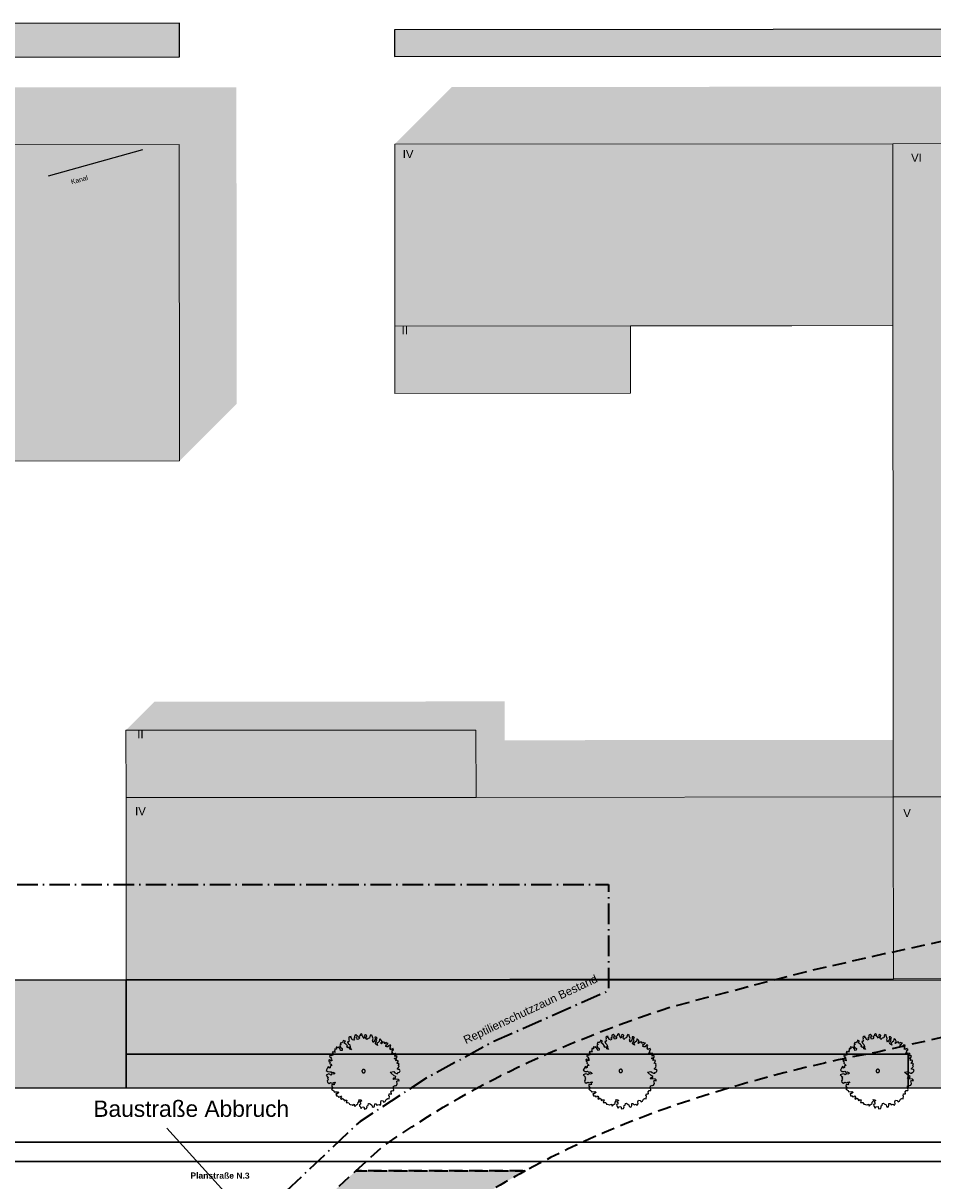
# Model space of a CAD drawing. Header units: metres. Extents: x -5569892 to 1712241, y -5568463 to 2085.
# Tile 49 of 68: x -107 to -39, y 15 to 101. Entities that reach past the tile are written whole.
import ezdxf

# ---------------------------------------------------------------- set-up
doc = ezdxf.new("R2010")
doc.units = ezdxf.units.M
doc.header["$LTSCALE"] = 0.5
doc.linetypes.add('9201', pattern=[3, 2, -1])
doc.linetypes.add('ISO-10 Strichpunktlinie', pattern=[4.699, 3.048, -0.762, 0.127, -0.762])
for name, color, linetype, lineweight in [('01.01_Text-Beschriftung Geschosse', 7, 'Continuous', 25), ('02.00_Gebäude-Dachlinien Neubau etc', 7, 'Continuous', 9), ('02.02_Nutzung. Gebäude-Gewerbe Neubau', 7, 'Continuous', 9), ('02.02_Nutzung. Gebäude-Quartiersgarage. Nahversorger im EG', 7, 'Continuous', 9), ('2D-Schatten', 7, 'Continuous', 5), ('30 -39 Baustelle- Fläche', 7, 'Continuous', 15), ('99.02_Vermesserplan-Regenwasserleitung', 7, 'Continuous', 18), ('99.04_Erschließung_VP-S-Borde-Kantenstein', 7, 'Continuous', 25), ('Keine', 7, 'Continuous', 9)]:
    doc.layers.add(name, color=color, linetype=linetype, lineweight=lineweight)
for name, color, linetype, lineweight, true_color in [('99.04_1.BA Verkehrsanlagen-L-Straßennamen', 1, 'Continuous', 25, 0xff0000), ('99.04_Erschließung_VP-S-Farben-Fahrbahn-Betonsteinpflaster', 7, 'Continuous', 25, 0xbababa), ('99.04_Erschließung_VP-S-Farben-Gehweg-Betonsteinpflaster', 7, 'Continuous', 25, 0xffd6a8), ('99.04_Erschließung_VP-S-Farben-Mulde', 7, 'Continuous', 25, 0xa8ffff), ('99.04_Gleisplanung VP 02_23-EB-1236R-A-FAHRKANTE', 150, 'Continuous', 35, 0x007fff), ('S-Baum', 7, 'Continuous', 25, 0x4c994c)]:
    doc.layers.add(name, color=color, linetype=linetype, lineweight=lineweight, true_color=true_color)
doc.styles.add('Arial', font='arial.ttf')
doc.styles.add('Arial (bold)', font='arialbd.ttf')

# ---------------------------------------------------------------- blocks, each defined once
blk = doc.blocks.new('Gruppe-33')
at = {"layer": 'S-Baum', "flags": 128}
blk.add_lwpolyline([(-60.005, 23.762), (-60.072, 23.764), (-60.151, 23.787), (-60.149, 23.835), (-60.059, 23.919), (-60.015, 24.034), (-60.062, 24.055), (-60.061, 24.103), (-60.022, 24.162), (-60.096, 24.223), (-60.176, 24.215), (-60.163, 24.254), (-60.092, 24.359), (-60.081, 24.427), (-60.168, 24.449), (-60.265, 24.424), (-60.205, 24.53), (-60.349, 24.543), (-60.357, 24.623), (-60.258, 24.639), (-60.181, 24.637), (-60.186, 24.744), (-60.166, 24.772), (-60.253, 24.795), (-60.333, 24.749), (-60.331, 24.826), (-60.249, 24.902), (-60.326, 24.964), (-60.406, 24.947), (-60.482, 24.949), (-60.582, 24.942), (-60.559, 25.012), (-60.479, 25.046), (-60.556, 25.119), (-60.485, 25.204), (-60.416, 25.23), (-60.472, 25.26), (-60.469, 25.328), (-60.559, 25.283), (-60.648, 25.238), (-60.716, 25.328), (-60.635, 25.365), (-60.702, 25.395), (-60.659, 25.482), (-60.637, 25.569), (-60.724, 25.591), (-60.805, 25.526), (-60.847, 25.448), (-60.935, 25.451), (-61.041, 25.495), (-60.961, 25.532), (-61.037, 25.613), (-60.918, 25.609), (-60.887, 25.685), (-60.827, 25.702), (-60.934, 25.737), (-61.004, 25.768), (-61.062, 25.71), (-61.122, 25.704), (-61.091, 25.779), (-61.187, 25.794), (-61.246, 25.796), (-61.288, 25.738), (-61.337, 25.691), (-61.395, 25.741), (-61.334, 25.799), (-61.292, 25.857), (-61.357, 25.955), (-61.441, 26.046), (-61.474, 26.007), (-61.499, 25.853), (-61.589, 25.776), (-61.679, 25.723), (-61.625, 25.554), (-61.777, 25.667), (-61.744, 25.813), (-61.672, 25.918), (-61.724, 26.047), (-61.646, 26.112), (-61.731, 26.183), (-61.819, 26.186), (-61.803, 26.069), (-61.827, 25.951), (-61.948, 25.78), (-62.002, 25.957), (-61.959, 26.055), (-62.031, 26.261), (-62.018, 26.309), (-62.136, 26.344), (-62.196, 26.238), (-62.22, 26.112), (-62.329, 26.076), (-62.431, 25.992), (-62.487, 26.093), (-62.43, 26.275), (-62.515, 26.357), (-62.616, 26.301), (-62.571, 26.203), (-62.623, 26.077), (-62.726, 26.225), (-62.791, 26.298), (-62.761, 26.365), (-62.827, 26.427), (-62.906, 26.35), (-62.92, 26.263), (-63.038, 26.207), (-62.953, 26.125), (-63.035, 26.032), (-63.132, 26.007), (-63.174, 26.161), (-63.178, 26.164), (-63.104, 26.258), (-63.228, 26.35), (-63.317, 26.316), (-63.332, 26.209), (-63.324, 26.121), (-63.396, 26.072), (-63.327, 26.022), (-63.381, 25.945), (-63.504, 25.98), (-63.559, 26.109), (-63.637, 26.14), (-63.595, 26.218), (-63.711, 26.21), (-63.764, 26.164), (-63.747, 26.065), (-63.77, 25.978), (-63.722, 25.88), (-63.775, 25.834), (-63.852, 25.825), (-63.799, 25.715), (-63.695, 25.616), (-63.649, 25.467), (-63.645, 25.34), (-63.569, 25.23), (-63.695, 25.282), (-63.729, 25.45), (-63.81, 25.393), (-63.924, 25.457), (-63.853, 25.522), (-63.985, 25.662), (-64.118, 25.746), (-64.017, 25.87), (-64.171, 25.923), (-64.194, 25.828), (-64.296, 25.732), (-64.351, 25.782), (-64.406, 25.677), (-64.337, 25.618), (-64.438, 25.562), (-64.383, 25.424), (-64.251, 25.321), (-64.264, 25.194), (-64.372, 25.178), (-64.399, 25.286), (-64.51, 25.448), (-64.572, 25.38), (-64.657, 25.442), (-64.706, 25.424), (-64.671, 25.295), (-64.73, 25.289), (-64.797, 25.319), (-64.799, 25.252), (-64.802, 25.172), (-64.843, 25.137), (-64.758, 25.066), (-64.886, 25.051), (-64.951, 25.121), (-65.003, 25.015), (-64.956, 24.974), (-64.949, 24.846), (-65.09, 24.792), (-65.076, 24.862), (-65.146, 24.881), (-65.188, 24.738), (-65.121, 24.697), (-65.037, 24.586), (-65.098, 24.54), (-65.012, 24.486), (-65.023, 24.41), (-65.142, 24.414), (-65.186, 24.523), (-65.248, 24.466), (-65.239, 24.378), (-65.154, 24.316), (-65.185, 24.229), (-65.1, 24.158), (-65.016, 24.048), (-65.043, 24.06), (-65.144, 24.033), (-65.148, 23.897), (-65.229, 23.86), (-65.207, 23.927), (-65.273, 23.977), (-65.313, 23.951), (-65.438, 23.711), (-65.313, 23.62), (-65.178, 23.604), (-65.118, 23.633), (-65.064, 23.552), (-64.944, 23.576), (-64.849, 23.536), (-64.792, 23.463), (-64.901, 23.419), (-65.016, 23.451), (-65.099, 23.358), (-65.157, 23.399), (-65.243, 23.442), (-65.45, 23.358), (-65.357, 23.259), (-65.272, 23.177), (-65.331, 23.111), (-65.276, 23.041), (-65.357, 22.928), (-65.332, 22.828), (-65.218, 22.745), (-65.108, 22.82), (-65.003, 22.769), (-64.882, 22.813), (-64.794, 22.838), (-64.747, 22.78), (-64.885, 22.717), (-64.828, 22.655), (-64.9, 22.627), (-65.024, 22.651), (-65.028, 22.515), (-64.937, 22.376), (-65.035, 22.3), (-64.95, 22.238), (-64.875, 22.199), (-64.838, 22.098), (-64.778, 22.125), (-64.652, 22.103), (-64.584, 22.09), (-64.555, 22.117), (-64.489, 22.058), (-64.64, 21.944), (-64.726, 21.987), (-64.681, 21.81), (-64.565, 21.806), (-64.52, 21.717), (-64.412, 21.742), (-64.378, 21.808), (-64.294, 21.718), (-64.365, 21.624), (-64.365, 21.613), (-64.291, 21.554), (-64.22, 21.628), (-64.104, 21.547), (-64.118, 21.488), (-64.06, 21.438), (-64.03, 21.494), (-63.902, 21.501), (-63.956, 21.316), (-63.86, 21.313), (-63.761, 21.309), (-63.744, 21.252), (-63.706, 21.191), (-63.658, 21.178), (-63.504, 21.145), (-63.485, 21.116), (-63.464, 21.135), (-63.355, 21.188), (-63.331, 21.08), (-63.293, 21.03), (-63.23, 21.136), (-63.079, 21.23), (-63.076, 21.326), (-62.964, 21.449), (-63.033, 21.519), (-62.874, 21.514), (-62.8, 21.444), (-62.939, 21.349), (-62.881, 21.311), (-62.885, 21.192), (-62.974, 21.155), (-62.96, 21.059), (-62.922, 21.018), (-62.847, 20.888), (-62.785, 20.973), (-62.64, 21.008), (-62.606, 20.84), (-62.449, 20.866), (-62.405, 20.992), (-62.423, 21.06), (-62.334, 21.097), (-62.309, 21.24), (-62.24, 21.258), (-62.182, 21.216), (-62.05, 21.124), (-62.022, 21.027), (-61.956, 20.965), (-61.876, 20.994), (-61.845, 21.08), (-61.831, 21.235), (-61.752, 21.221), (-61.667, 21.131), (-61.53, 21.177), (-61.433, 21.114), (-61.371, 21.2), (-61.385, 21.367), (-61.344, 21.473), (-61.226, 21.45), (-61.153, 21.348), (-61.052, 21.404), (-60.98, 21.549), (-60.87, 21.613), (-60.772, 21.59), (-60.745, 21.804), (-60.784, 21.814), (-60.751, 21.96), (-60.691, 21.958), (-60.615, 21.947), (-60.594, 21.974), (-60.594, 21.983), (-60.627, 22.091), (-60.555, 22.208), (-60.519, 22.195), (-60.42, 22.203), (-60.418, 22.262), (-60.462, 22.36), (-60.448, 22.535), (-60.417, 22.534), (-60.347, 22.58), (-60.3, 22.57), (-60.22, 22.595), (-60.159, 22.72), (-60.2, 22.909), (-60.091, 22.953), (-60.034, 22.903), (-60.031, 22.991), (-60.097, 23.032), (-60.275, 23.058), (-60.411, 23.032), (-60.457, 23.093), (-60.416, 23.151), (-60.279, 23.166), (-60.268, 23.242), (-60.39, 23.314), (-60.619, 23.5), (-60.676, 23.57), (-60.411, 23.617), (-60.335, 23.538), (-60.229, 23.475), (-60.113, 23.483), (-60.12, 23.54), (-60.12, 23.54), (-60.002, 23.584), (-59.951, 23.681)], close=True, dxfattribs=at)
at = {"layer": 'S-Baum'}
blk.add_rational_spline([(-62.693, 23.531), (-62.931, 23.595), (-62.867, 23.833), (-62.63, 23.769), (-62.392, 23.705), (-62.455, 23.467), (-62.693, 23.531)], [1, 0.333333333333, 0.333333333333, 1, 0.333333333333, 0.333333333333, 1], degree=3, knots=[0, 0, 0, 0, 0.5, 0.5, 0.5, 1, 1, 1, 1], dxfattribs=at)
blk = doc.blocks.new('Gruppe-34')
at = {"layer": 'S-Baum', "flags": 128}
blk.add_lwpolyline([(-79.105, 23.746), (-79.172, 23.748), (-79.251, 23.771), (-79.249, 23.819), (-79.159, 23.903), (-79.115, 24.018), (-79.162, 24.039), (-79.161, 24.087), (-79.122, 24.145), (-79.196, 24.207), (-79.276, 24.199), (-79.263, 24.238), (-79.192, 24.343), (-79.181, 24.411), (-79.268, 24.433), (-79.365, 24.408), (-79.305, 24.514), (-79.449, 24.527), (-79.457, 24.607), (-79.358, 24.623), (-79.281, 24.621), (-79.286, 24.728), (-79.266, 24.756), (-79.353, 24.779), (-79.433, 24.733), (-79.431, 24.809), (-79.349, 24.886), (-79.426, 24.948), (-79.506, 24.931), (-79.582, 24.933), (-79.682, 24.926), (-79.659, 24.995), (-79.579, 25.03), (-79.656, 25.103), (-79.585, 25.188), (-79.516, 25.214), (-79.572, 25.244), (-79.569, 25.312), (-79.659, 25.267), (-79.748, 25.222), (-79.816, 25.312), (-79.735, 25.349), (-79.802, 25.379), (-79.759, 25.466), (-79.737, 25.553), (-79.824, 25.575), (-79.905, 25.51), (-79.947, 25.432), (-80.035, 25.435), (-80.141, 25.479), (-80.061, 25.516), (-80.137, 25.597), (-80.018, 25.593), (-79.987, 25.669), (-79.927, 25.686), (-80.034, 25.721), (-80.104, 25.752), (-80.162, 25.694), (-80.222, 25.688), (-80.191, 25.763), (-80.287, 25.778), (-80.346, 25.78), (-80.388, 25.722), (-80.437, 25.675), (-80.495, 25.725), (-80.434, 25.783), (-80.392, 25.841), (-80.457, 25.939), (-80.541, 26.03), (-80.574, 25.991), (-80.599, 25.836), (-80.689, 25.76), (-80.779, 25.707), (-80.725, 25.538), (-80.877, 25.651), (-80.844, 25.797), (-80.772, 25.902), (-80.824, 26.031), (-80.746, 26.096), (-80.831, 26.167), (-80.919, 26.17), (-80.903, 26.053), (-80.927, 25.935), (-81.048, 25.764), (-81.102, 25.941), (-81.059, 26.039), (-81.131, 26.245), (-81.118, 26.293), (-81.236, 26.328), (-81.296, 26.222), (-81.32, 26.096), (-81.429, 26.06), (-81.531, 25.976), (-81.587, 26.077), (-81.53, 26.258), (-81.615, 26.341), (-81.716, 26.285), (-81.671, 26.187), (-81.723, 26.061), (-81.826, 26.209), (-81.891, 26.282), (-81.861, 26.349), (-81.927, 26.411), (-82.006, 26.334), (-82.02, 26.247), (-82.138, 26.191), (-82.053, 26.109), (-82.135, 26.016), (-82.232, 25.991), (-82.274, 26.145), (-82.278, 26.148), (-82.204, 26.242), (-82.328, 26.334), (-82.417, 26.3), (-82.432, 26.193), (-82.424, 26.105), (-82.496, 26.056), (-82.427, 26.006), (-82.481, 25.929), (-82.604, 25.964), (-82.659, 26.093), (-82.737, 26.124), (-82.695, 26.202), (-82.811, 26.194), (-82.864, 26.148), (-82.847, 26.049), (-82.87, 25.962), (-82.822, 25.864), (-82.875, 25.817), (-82.952, 25.809), (-82.899, 25.699), (-82.795, 25.6), (-82.749, 25.451), (-82.745, 25.324), (-82.669, 25.214), (-82.795, 25.266), (-82.829, 25.434), (-82.91, 25.377), (-83.024, 25.441), (-82.953, 25.506), (-83.085, 25.646), (-83.218, 25.73), (-83.117, 25.854), (-83.271, 25.907), (-83.294, 25.812), (-83.396, 25.716), (-83.451, 25.766), (-83.506, 25.661), (-83.437, 25.602), (-83.538, 25.546), (-83.483, 25.408), (-83.351, 25.305), (-83.364, 25.178), (-83.472, 25.162), (-83.499, 25.27), (-83.61, 25.432), (-83.672, 25.364), (-83.757, 25.426), (-83.806, 25.408), (-83.771, 25.279), (-83.83, 25.273), (-83.897, 25.303), (-83.899, 25.235), (-83.902, 25.156), (-83.943, 25.121), (-83.858, 25.05), (-83.986, 25.035), (-84.051, 25.105), (-84.103, 24.999), (-84.056, 24.958), (-84.049, 24.83), (-84.19, 24.776), (-84.176, 24.846), (-84.246, 24.865), (-84.288, 24.722), (-84.221, 24.681), (-84.137, 24.57), (-84.198, 24.524), (-84.112, 24.47), (-84.123, 24.394), (-84.242, 24.398), (-84.286, 24.507), (-84.348, 24.45), (-84.339, 24.362), (-84.254, 24.3), (-84.285, 24.213), (-84.2, 24.142), (-84.116, 24.032), (-84.143, 24.044), (-84.244, 24.016), (-84.248, 23.881), (-84.329, 23.844), (-84.307, 23.911), (-84.373, 23.961), (-84.413, 23.935), (-84.538, 23.695), (-84.413, 23.604), (-84.278, 23.588), (-84.218, 23.617), (-84.164, 23.536), (-84.044, 23.56), (-83.949, 23.52), (-83.892, 23.447), (-84.001, 23.403), (-84.116, 23.435), (-84.199, 23.342), (-84.257, 23.383), (-84.343, 23.426), (-84.55, 23.342), (-84.457, 23.243), (-84.372, 23.161), (-84.431, 23.095), (-84.376, 23.025), (-84.457, 22.912), (-84.432, 22.812), (-84.318, 22.729), (-84.208, 22.804), (-84.103, 22.753), (-83.982, 22.797), (-83.894, 22.822), (-83.847, 22.764), (-83.985, 22.701), (-83.928, 22.639), (-84, 22.611), (-84.124, 22.635), (-84.128, 22.499), (-84.037, 22.36), (-84.135, 22.284), (-84.05, 22.222), (-83.975, 22.183), (-83.938, 22.082), (-83.878, 22.109), (-83.752, 22.087), (-83.684, 22.074), (-83.655, 22.101), (-83.589, 22.042), (-83.74, 21.928), (-83.826, 21.971), (-83.781, 21.794), (-83.665, 21.79), (-83.62, 21.701), (-83.512, 21.726), (-83.478, 21.792), (-83.394, 21.702), (-83.465, 21.608), (-83.465, 21.597), (-83.391, 21.538), (-83.32, 21.612), (-83.204, 21.531), (-83.218, 21.472), (-83.16, 21.422), (-83.13, 21.478), (-83.002, 21.485), (-83.056, 21.3), (-82.96, 21.297), (-82.861, 21.293), (-82.844, 21.236), (-82.806, 21.175), (-82.758, 21.162), (-82.604, 21.129), (-82.585, 21.1), (-82.564, 21.119), (-82.455, 21.172), (-82.431, 21.064), (-82.393, 21.014), (-82.33, 21.12), (-82.179, 21.214), (-82.176, 21.31), (-82.064, 21.433), (-82.133, 21.503), (-81.974, 21.498), (-81.9, 21.428), (-82.039, 21.333), (-81.981, 21.294), (-81.985, 21.176), (-82.074, 21.139), (-82.06, 21.043), (-82.022, 21.002), (-81.947, 20.872), (-81.885, 20.957), (-81.74, 20.992), (-81.706, 20.824), (-81.549, 20.85), (-81.505, 20.976), (-81.523, 21.044), (-81.434, 21.081), (-81.409, 21.224), (-81.34, 21.242), (-81.282, 21.2), (-81.15, 21.108), (-81.122, 21.011), (-81.056, 20.949), (-80.976, 20.977), (-80.945, 21.064), (-80.931, 21.219), (-80.852, 21.205), (-80.767, 21.115), (-80.63, 21.161), (-80.533, 21.098), (-80.471, 21.184), (-80.485, 21.351), (-80.444, 21.457), (-80.326, 21.434), (-80.253, 21.332), (-80.152, 21.388), (-80.08, 21.533), (-79.97, 21.597), (-79.872, 21.574), (-79.845, 21.788), (-79.884, 21.798), (-79.851, 21.944), (-79.791, 21.942), (-79.715, 21.931), (-79.694, 21.958), (-79.694, 21.967), (-79.727, 22.075), (-79.655, 22.192), (-79.619, 22.179), (-79.52, 22.187), (-79.518, 22.246), (-79.562, 22.344), (-79.548, 22.519), (-79.517, 22.518), (-79.447, 22.564), (-79.4, 22.554), (-79.32, 22.579), (-79.259, 22.704), (-79.3, 22.893), (-79.191, 22.937), (-79.134, 22.887), (-79.131, 22.975), (-79.197, 23.016), (-79.375, 23.042), (-79.511, 23.016), (-79.557, 23.077), (-79.516, 23.135), (-79.379, 23.15), (-79.368, 23.226), (-79.49, 23.298), (-79.719, 23.484), (-79.776, 23.554), (-79.511, 23.601), (-79.435, 23.522), (-79.329, 23.459), (-79.213, 23.467), (-79.22, 23.524), (-79.22, 23.524), (-79.102, 23.568), (-79.051, 23.665)], close=True, dxfattribs=at)
at = {"layer": 'S-Baum'}
blk.add_rational_spline([(-81.793, 23.515), (-82.031, 23.579), (-81.967, 23.817), (-81.729, 23.753), (-81.492, 23.689), (-81.555, 23.451), (-81.793, 23.515)], [1, 0.333333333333, 0.333333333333, 1, 0.333333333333, 0.333333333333, 1], degree=3, knots=[0, 0, 0, 0, 0.5, 0.5, 0.5, 1, 1, 1, 1], dxfattribs=at)
blk = doc.blocks.new('Gruppe-40')
at = {"layer": 'S-Baum', "flags": 128}
blk.add_lwpolyline([(-40.905, 23.762), (-40.972, 23.764), (-41.051, 23.787), (-41.049, 23.835), (-40.959, 23.919), (-40.915, 24.034), (-40.962, 24.055), (-40.961, 24.103), (-40.922, 24.162), (-40.996, 24.223), (-41.076, 24.215), (-41.063, 24.254), (-40.992, 24.359), (-40.981, 24.427), (-41.068, 24.449), (-41.165, 24.424), (-41.105, 24.53), (-41.249, 24.543), (-41.257, 24.623), (-41.158, 24.639), (-41.081, 24.637), (-41.086, 24.744), (-41.066, 24.772), (-41.153, 24.795), (-41.233, 24.749), (-41.231, 24.826), (-41.149, 24.902), (-41.226, 24.964), (-41.306, 24.947), (-41.382, 24.949), (-41.482, 24.942), (-41.459, 25.012), (-41.379, 25.046), (-41.456, 25.119), (-41.385, 25.204), (-41.316, 25.23), (-41.372, 25.26), (-41.369, 25.328), (-41.459, 25.283), (-41.548, 25.238), (-41.616, 25.328), (-41.535, 25.365), (-41.602, 25.395), (-41.559, 25.482), (-41.537, 25.569), (-41.624, 25.591), (-41.705, 25.526), (-41.747, 25.448), (-41.835, 25.451), (-41.941, 25.495), (-41.861, 25.532), (-41.937, 25.613), (-41.818, 25.609), (-41.787, 25.685), (-41.727, 25.702), (-41.834, 25.737), (-41.904, 25.768), (-41.962, 25.71), (-42.022, 25.704), (-41.991, 25.779), (-42.087, 25.794), (-42.146, 25.796), (-42.188, 25.738), (-42.237, 25.691), (-42.295, 25.741), (-42.234, 25.799), (-42.192, 25.857), (-42.257, 25.955), (-42.341, 26.046), (-42.374, 26.007), (-42.399, 25.853), (-42.489, 25.776), (-42.579, 25.723), (-42.525, 25.554), (-42.677, 25.667), (-42.644, 25.813), (-42.572, 25.918), (-42.624, 26.047), (-42.546, 26.112), (-42.631, 26.183), (-42.719, 26.186), (-42.703, 26.069), (-42.727, 25.951), (-42.848, 25.78), (-42.902, 25.957), (-42.859, 26.055), (-42.931, 26.261), (-42.918, 26.309), (-43.036, 26.344), (-43.096, 26.238), (-43.12, 26.112), (-43.229, 26.076), (-43.331, 25.992), (-43.387, 26.093), (-43.33, 26.274), (-43.415, 26.357), (-43.516, 26.301), (-43.471, 26.203), (-43.523, 26.077), (-43.626, 26.225), (-43.691, 26.298), (-43.661, 26.365), (-43.727, 26.427), (-43.806, 26.35), (-43.82, 26.263), (-43.938, 26.207), (-43.853, 26.125), (-43.935, 26.032), (-44.032, 26.007), (-44.074, 26.161), (-44.078, 26.164), (-44.004, 26.258), (-44.128, 26.35), (-44.217, 26.316), (-44.232, 26.209), (-44.224, 26.121), (-44.296, 26.072), (-44.227, 26.022), (-44.281, 25.945), (-44.404, 25.98), (-44.459, 26.109), (-44.537, 26.14), (-44.495, 26.218), (-44.611, 26.21), (-44.664, 26.164), (-44.647, 26.065), (-44.67, 25.978), (-44.622, 25.88), (-44.675, 25.834), (-44.752, 25.825), (-44.699, 25.715), (-44.595, 25.616), (-44.549, 25.467), (-44.545, 25.34), (-44.469, 25.23), (-44.595, 25.282), (-44.629, 25.45), (-44.71, 25.393), (-44.824, 25.457), (-44.753, 25.522), (-44.885, 25.662), (-45.018, 25.746), (-44.917, 25.87), (-45.071, 25.923), (-45.094, 25.828), (-45.196, 25.732), (-45.251, 25.782), (-45.306, 25.677), (-45.237, 25.618), (-45.338, 25.562), (-45.283, 25.424), (-45.151, 25.321), (-45.164, 25.194), (-45.272, 25.178), (-45.299, 25.286), (-45.41, 25.448), (-45.472, 25.38), (-45.557, 25.442), (-45.606, 25.424), (-45.571, 25.295), (-45.63, 25.289), (-45.697, 25.319), (-45.699, 25.252), (-45.702, 25.172), (-45.743, 25.137), (-45.658, 25.066), (-45.786, 25.051), (-45.851, 25.121), (-45.903, 25.015), (-45.856, 24.974), (-45.849, 24.846), (-45.99, 24.792), (-45.976, 24.862), (-46.046, 24.881), (-46.088, 24.738), (-46.021, 24.697), (-45.937, 24.586), (-45.998, 24.54), (-45.912, 24.486), (-45.923, 24.41), (-46.042, 24.414), (-46.086, 24.523), (-46.148, 24.466), (-46.139, 24.378), (-46.054, 24.316), (-46.085, 24.229), (-46, 24.158), (-45.916, 24.048), (-45.943, 24.06), (-46.044, 24.033), (-46.048, 23.897), (-46.129, 23.86), (-46.107, 23.927), (-46.173, 23.977), (-46.213, 23.951), (-46.338, 23.711), (-46.213, 23.62), (-46.078, 23.604), (-46.018, 23.633), (-45.964, 23.552), (-45.844, 23.576), (-45.749, 23.536), (-45.692, 23.463), (-45.801, 23.419), (-45.916, 23.451), (-45.999, 23.358), (-46.057, 23.399), (-46.143, 23.442), (-46.35, 23.358), (-46.257, 23.259), (-46.172, 23.177), (-46.231, 23.111), (-46.176, 23.041), (-46.257, 22.928), (-46.232, 22.828), (-46.118, 22.745), (-46.008, 22.82), (-45.903, 22.769), (-45.782, 22.813), (-45.694, 22.838), (-45.647, 22.78), (-45.785, 22.717), (-45.728, 22.655), (-45.8, 22.627), (-45.924, 22.651), (-45.928, 22.515), (-45.837, 22.376), (-45.935, 22.3), (-45.85, 22.238), (-45.775, 22.199), (-45.738, 22.098), (-45.678, 22.125), (-45.552, 22.103), (-45.484, 22.09), (-45.455, 22.117), (-45.389, 22.058), (-45.54, 21.944), (-45.626, 21.987), (-45.581, 21.81), (-45.465, 21.806), (-45.42, 21.717), (-45.312, 21.742), (-45.278, 21.808), (-45.194, 21.718), (-45.265, 21.624), (-45.265, 21.613), (-45.191, 21.554), (-45.12, 21.628), (-45.004, 21.547), (-45.018, 21.488), (-44.96, 21.438), (-44.93, 21.494), (-44.802, 21.501), (-44.856, 21.316), (-44.76, 21.313), (-44.661, 21.309), (-44.644, 21.252), (-44.606, 21.191), (-44.558, 21.178), (-44.404, 21.145), (-44.385, 21.116), (-44.364, 21.135), (-44.255, 21.188), (-44.231, 21.08), (-44.193, 21.03), (-44.13, 21.136), (-43.979, 21.23), (-43.976, 21.326), (-43.864, 21.449), (-43.933, 21.519), (-43.774, 21.514), (-43.7, 21.444), (-43.839, 21.349), (-43.781, 21.311), (-43.785, 21.192), (-43.874, 21.155), (-43.86, 21.059), (-43.822, 21.018), (-43.747, 20.888), (-43.685, 20.973), (-43.54, 21.008), (-43.506, 20.84), (-43.349, 20.866), (-43.305, 20.992), (-43.323, 21.06), (-43.234, 21.097), (-43.209, 21.24), (-43.14, 21.258), (-43.082, 21.216), (-42.95, 21.124), (-42.922, 21.027), (-42.856, 20.965), (-42.776, 20.994), (-42.745, 21.08), (-42.731, 21.235), (-42.652, 21.221), (-42.567, 21.131), (-42.43, 21.177), (-42.333, 21.114), (-42.271, 21.2), (-42.285, 21.367), (-42.244, 21.473), (-42.126, 21.45), (-42.053, 21.348), (-41.952, 21.404), (-41.88, 21.549), (-41.77, 21.613), (-41.672, 21.59), (-41.645, 21.804), (-41.684, 21.814), (-41.651, 21.96), (-41.591, 21.958), (-41.515, 21.947), (-41.494, 21.974), (-41.494, 21.983), (-41.527, 22.091), (-41.455, 22.208), (-41.419, 22.195), (-41.32, 22.203), (-41.318, 22.262), (-41.362, 22.36), (-41.348, 22.535), (-41.317, 22.534), (-41.247, 22.58), (-41.2, 22.57), (-41.12, 22.595), (-41.059, 22.72), (-41.1, 22.909), (-40.991, 22.953), (-40.934, 22.903), (-40.931, 22.991), (-40.997, 23.032), (-41.175, 23.058), (-41.311, 23.032), (-41.357, 23.093), (-41.316, 23.151), (-41.179, 23.166), (-41.168, 23.242), (-41.29, 23.314), (-41.519, 23.5), (-41.576, 23.57), (-41.311, 23.617), (-41.235, 23.538), (-41.129, 23.475), (-41.013, 23.483), (-41.02, 23.54), (-41.02, 23.54), (-40.902, 23.584), (-40.851, 23.681)], close=True, dxfattribs=at)
at = {"layer": 'S-Baum'}
blk.add_rational_spline([(-43.593, 23.531), (-43.831, 23.595), (-43.767, 23.833), (-43.53, 23.769), (-43.292, 23.705), (-43.355, 23.467), (-43.593, 23.531)], [1, 0.333333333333, 0.333333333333, 1, 0.333333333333, 0.333333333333, 1], degree=3, knots=[0, 0, 0, 0, 0.5, 0.5, 0.5, 1, 1, 1, 1], dxfattribs=at)
blk = doc.blocks.new('_23-07-06_Massenplan_TB_Weiterführende Schule (3D)')
at = {"layer": '02.02_Nutzung. Gebäude-Gewerbe Neubau', "linetype": 'Continuous', "lineweight": 0}
for points in [[(-137.44, 78.91), (-108.94, 78.934), (-108.932, 68.934), (-95.432, 68.945), (-95.452, 92.445), (-171.451, 92.381), (-171.44, 78.881)], [(-79.44, 78.958), (-61.94, 78.973), (-49.94, 78.983), (-42.44, 78.99), (-42.452, 92.49), (-79.452, 92.458)], [(-79.436, 73.958), (-79.44, 78.958), (-61.94, 78.973), (-61.936, 73.973)], [(-99.415, 48.942), (-99.411, 43.942), (-81.911, 43.956), (-73.411, 43.964), (-73.415, 48.964)], [(-42.399, 30.49), (-42.411, 43.99), (-73.411, 43.964), (-99.411, 43.942), (-99.399, 30.442)], [(-25.411, 44.004), (-42.411, 43.99), (-42.399, 30.49), (-25.4, 30.504)]]:
    blk.add_hatch(color=9, dxfattribs=at).paths.add_polyline_path(points)
at = {"layer": '02.02_Nutzung. Gebäude-Quartiersgarage. Nahversorger im EG', "linetype": 'Continuous', "lineweight": 0, "true_color": 0xbfbfbf}
blk.add_hatch(color=9, dxfattribs=at).paths.add_polyline_path([(-42.411, 43.99), (-42.452, 92.49), (-8.452, 92.518), (-8.411, 44.018)])
at = {"layer": '2D-Schatten', "linetype": 'Continuous', "lineweight": 0, "transparency": 33554457}
for points in [[(-25.411, 44.004), (-19.048, 50.368), (5.084, 50.368), (5.048, 92.529), (-38.205, 92.493), (-38.205, 92.48), (-42.452, 92.48), (-42.452, 92.49), (-79.452, 92.458), (-75.209, 96.701), (-38.209, 96.732), (-36.088, 98.853), (11.412, 98.893), (11.448, 56.752), (17.817, 56.757), (17.833, 38.257), (5.105, 25.529), (5.089, 44.029)], [(-95.432, 68.945), (-95.452, 92.445), (-207.451, 92.351), (-203.209, 96.594), (-91.209, 96.688), (-91.189, 73.188)], [(-97.289, 46.063), (-73.413, 46.063), (-73.415, 48.964), (-99.415, 48.942), (-97.294, 51.063), (-71.294, 51.085), (-71.291, 48.204), (-42.421, 48.229), (-42.421, 43.99), (-73.411, 43.964), (-99.411, 43.942)]]:
    blk.add_hatch(color=7, dxfattribs=at).paths.add_polyline_path(points)
at = {"layer": '99.04_Erschließung_VP-S-Farben-Fahrbahn-Betonsteinpflaster', "linetype": 'Continuous', "lineweight": 0, "true_color": 0xbababa}
blk.add_hatch(color=9, dxfattribs=at).paths.add_polyline_path([(-111.387, 22.4), (-99.387, 22.4), (-99.387, 30.4), (-111.387, 30.4)])
at = {"layer": '99.04_Erschließung_VP-S-Farben-Gehweg-Betonsteinpflaster', "linetype": 'Continuous', "lineweight": 0, "true_color": 0xffd6a8}
blk.add_hatch(color=41, dxfattribs=at).paths.add_polyline_path([(-99.387, 24.9), (-41.304, 24.9), (-41.304, 22.4), (-4.344, 22.4), (-4.344, 25.4), (-25.4, 25.4), (-25.4, 30.4), (-99.387, 30.4)])
at = {"layer": '99.04_Erschließung_VP-S-Farben-Mulde', "linetype": 'Continuous', "lineweight": 0, "true_color": 0xa8ffff}
for points in [[(-95.441, 98.945), (-95.443, 101.445), (-212.459, 101.347), (-212.457, 98.847)], [(4.893, 99.029), (4.891, 101.029), (-79.459, 100.958), (-79.457, 98.958)], [(-99.387, 24.9), (-99.387, 22.4), (-41.304, 22.4), (-41.304, 24.9)]]:
    blk.add_hatch(color=131, dxfattribs=at).paths.add_polyline_path(points)
at = {"layer": '02.00_Gebäude-Dachlinien Neubau etc'}
for p, q in [((-61.94, 78.973), (-79.44, 78.958)), ((-99.411, 43.942), (-73.411, 43.964))]:
    blk.add_line(p, q, dxfattribs=at)
at = {"layer": '02.00_Gebäude-Dachlinien Neubau etc', "linetype": 'Continuous'}
blk.add_line((-42.411, 43.99), (-42.399, 30.49), dxfattribs=at)
at = {"layer": '02.02_Nutzung. Gebäude-Gewerbe Neubau', "flags": 128}
for points in [[(-137.44, 78.91), (-108.94, 78.934), (-108.932, 68.934), (-95.432, 68.945), (-95.452, 92.445), (-171.451, 92.381), (-171.44, 78.881)], [(-79.44, 78.958), (-61.94, 78.973), (-49.94, 78.983), (-42.44, 78.99), (-42.452, 92.49), (-79.452, 92.458)], [(-79.436, 73.958), (-79.44, 78.958), (-61.94, 78.973), (-61.936, 73.973)], [(-99.415, 48.942), (-99.411, 43.942), (-81.911, 43.956), (-73.411, 43.964), (-73.415, 48.964)], [(-42.399, 30.49), (-42.411, 43.99), (-73.411, 43.964), (-99.411, 43.942), (-99.399, 30.442)], [(-25.411, 44.004), (-42.411, 43.99), (-42.399, 30.49), (-25.4, 30.504)]]:
    blk.add_lwpolyline(points, close=True, dxfattribs=at)
at = {"layer": '02.02_Nutzung. Gebäude-Quartiersgarage. Nahversorger im EG', "flags": 128}
blk.add_lwpolyline([(-42.411, 43.99), (-42.452, 92.49), (-8.452, 92.518), (-8.411, 44.018)], close=True, dxfattribs=at)
at = {"layer": '99.02_Vermesserplan-Regenwasserleitung', "color": 7, "linetype": 'Continuous', "lineweight": 25}
blk.add_line((-105.174, 90.104), (-98.164, 92.056), dxfattribs=at)
at = {"layer": '99.04_Erschließung_VP-S-Borde-Kantenstein', "lineweight": 9}
for p, q in [((-25.4, 30.4), (-132.045, 30.4)), ((-41.304, 24.9), (-99.387, 24.9)), ((-99.387, 22.4), (-99.387, 24.9)), ((-41.304, 24.9), (-41.304, 22.4))]:
    blk.add_line(p, q, dxfattribs=at)
at = {"layer": '99.04_Erschließung_VP-S-Farben-Fahrbahn-Betonsteinpflaster', "flags": 128}
blk.add_lwpolyline([(-111.387, 22.4), (-99.387, 22.4), (-99.387, 30.4), (-111.387, 30.4)], close=True, dxfattribs=at)
at = {"layer": '99.04_Erschließung_VP-S-Farben-Gehweg-Betonsteinpflaster', "flags": 128}
blk.add_lwpolyline([(-99.387, 24.9), (-41.304, 24.9), (-41.304, 22.4), (-4.344, 22.4), (-4.344, 25.4), (-25.4, 25.4), (-25.4, 30.4), (-99.387, 30.4)], close=True, dxfattribs=at)
at = {"layer": '99.04_Erschließung_VP-S-Farben-Mulde', "flags": 128}
for points in [[(-95.441, 98.945), (-95.443, 101.445), (-212.459, 101.347), (-212.457, 98.847)], [(4.893, 99.029), (4.891, 101.029), (-79.459, 100.958), (-79.457, 98.958)], [(-99.387, 24.9), (-99.387, 22.4), (-41.304, 22.4), (-41.304, 24.9)]]:
    blk.add_lwpolyline(points, close=True, dxfattribs=at)
at = {"layer": '99.04_Gleisplanung VP 02_23-EB-1236R-A-FAHRKANTE', "flags": 128}
for points in [[(563.016, 18.313), (-195.633, 18.362), (-195.633, 18.362, -0.005965), (-243.325, 18.934), (-544.406, 26.139)], [(563.016, 16.878), (-195.633, 16.927, -0.005965), (-243.36, 17.5), (-544.44, 24.705)]]:
    blk.add_lwpolyline(points, format="xyb", dxfattribs=at)
at = {"layer": 'S-Baum'}
for name in ['Gruppe-34', 'Gruppe-33', 'Gruppe-40']:
    blk.add_blockref(name, (0, 0), dxfattribs=at)
at = {"layer": '01.01_Text-Beschriftung Geschosse', "color": 7, "char_height": 0.6041, "attachment_point": 1, "rotation": 0.0481, "line_spacing_factor": 4, "style": 'Arial'}
for s, insert, width in [('IV', (-78.853, 92.028), 6.1845), ('VI ', (-41.089, 91.753), 4.7985), ('II', (-78.93, 78.948), 2.73), ('II', (-98.574, 48.955), 2.73), ('IV', (-98.736, 43.239), 6.1845), ('V ', (-41.671, 43.097), 4.7985)]:
    blk.add_mtext(s, dxfattribs=dict(at, insert=insert, width=width))
at = {"layer": '99.02_Vermesserplan-Regenwasserleitung', "color": 7, "insert": (-103.544, 89.825), "char_height": 0.36, "attachment_point": 1, "rotation": 15.36007, "line_spacing_factor": 0.251004, "style": 'Arial'}
blk.add_mtext('Kanal', dxfattribs=at)
at = {"layer": '99.04_1.BA Verkehrsanlagen-L-Straßennamen', "insert": (-92.429, 15.878), "char_height": 0.4531, "width": 9.59905, "attachment_point": 5, "rotation": 359.83286, "line_spacing_factor": 1.954506, "style": 'Arial (bold)'}
blk.add_mtext('Planstraße N.3', dxfattribs=at)
blk = doc.blocks.new('Gruppe-489')
at = {"layer": '30 -39 Baustelle- Fläche', "linetype": 'Continuous', "lineweight": 0, "transparency": 33554505}
h = blk.add_hatch(color=255, dxfattribs=at)
edge = h.paths.add_edge_path()
edge.add_arc((-35.868, -46.115), 70.956, 118.52402, 124.03634)
edge.add_line((-75.583, 12.685), (-82.737, 6.229))
edge.add_line((-82.737, 6.229), (-89.958, -1.31))
edge.add_line((-89.958, -1.31), (-93.545, -4.858))
edge.add_arc((-110.515, 12.566), 24.322, 296.27209, 314.24327, ccw=False)
edge.add_arc((-112.587, 18.579), 30.642, 272.53607, 294.76918, ccw=False)
edge.add_line((-111.231, -12.033), (-120.06, -11.876))
edge.add_line((-120.06, -11.876), (-139.052, -11.512))
edge.add_line((-139.052, -11.512), (-155.596, -11.372))
edge.add_line((-155.596, -11.372), (-174.668, -11.621))
edge.add_line((-174.668, -11.621), (-191.9, -11.889))
edge.add_line((-191.9, -11.889), (-201.939, -12.262))
edge.add_line((-201.939, -12.262), (-208.578, -13.09))
edge.add_arc((-205.335, -29.55), 16.776, 101.144, 124.85446)
edge.add_arc((-207.761, -22.423), 9.766, 137.1657, 174.38742)
edge.add_line((-217.48, -21.468), (-218.089, -26.493))
edge.add_line((-218.089, -26.493), (-219.475, -40.847))
edge.add_line((-219.475, -40.847), (-220.137, -49.465))
edge.add_line((-220.137, -49.465), (-220.418, -52.475))
edge.add_line((-220.418, -52.475), (-230.543, -52.477))
edge.add_line((-230.543, -52.477), (-230.058, -47.319))
edge.add_line((-230.058, -47.319), (-229.14, -35.788))
edge.add_line((-229.14, -35.788), (-229.086, -28.513))
edge.add_line((-229.086, -28.513), (-229.387, -23.458))
edge.add_line((-229.387, -23.458), (-229.069, -21.035))
edge.add_arc((-213.593, -25.681), 16.158, 131.05571, 163.28993, ccw=False)
edge.add_arc((-190.601, -54.963), 53.373, 120.7038, 129.02173, ccw=False)
edge.add_line((-217.853, -9.071), (-217.853, -9.071))
edge.add_arc((-206.541, -28.312), 22.319, 97.58321, 120.4528, ccw=False)
edge.add_line((-209.487, -6.188), (-209.487, -6.188))
edge.add_line((-209.487, -6.188), (-201.457, -5.314))
edge.add_line((-201.457, -5.314), (-192.557, -4.971))
edge.add_line((-192.557, -4.971), (-180.025, -4.712))
edge.add_line((-180.025, -4.712), (-162.615, -4.563))
edge.add_line((-162.615, -4.563), (-147.787, -4.344))
edge.add_line((-147.787, -4.344), (-131.893, -4.588))
edge.add_line((-131.893, -4.588), (-117.502, -4.834))
edge.add_line((-117.502, -4.834), (-109.204, -4.997))
edge.add_line((-109.204, -4.997), (-109.204, -4.997))
edge.add_arc((-109.34, 7.154), 12.152, 270.64221, 290.89398)
edge.add_line((-105.006, -4.199), (-105.006, -4.199))
edge.add_line((-105.006, -4.199), (-105.006, -4.199))
edge.add_arc((-109.926, 11.639), 16.585, 287.25795, 312.83457)
edge.add_line((-98.651, -0.523), (-98.651, -0.523))
edge.add_line((-98.651, -0.523), (-95.023, 3.075))
edge.add_line((-95.023, 3.075), (-90.142, 8.595))
edge.add_line((-90.142, 8.595), (-86.353, 12.561))
edge.add_line((-86.353, 12.561), (-82.338, 16.228))
edge.add_line((-82.338, 16.228), (-69.751, 16.228))
at = {"layer": '30 -39 Baustelle- Fläche', "color": 160, "linetype": '9201', "lineweight": 35, "transparency": 33554687, "flags": 128}
for points in [[(-82.338, 16.228), (-80.472, 17.932, -0.040673), (-70.979, 23.596, -0.034756), (-58.874, 28.421), (-49.438, 30.897), (-43.06, 32.36), (-35.507, 33.996, 0.061785), (-27.45, 36.953, 0.071371), (-18.722, 43.407), (-13.685, 48.219), (-9.12, 52.846), (-3.239, 58.731), (6.312, 67.734), (12.139, 72.971), (20.013, 79.679), (28.268, 86.588), (34.033, 91.175), (42.946, 89.605), (33.786, 82.214), (30.257, 79.237), (13.872, 65.098), (3.153, 55.37), (-8.516, 43.562), (-15.421, 37.096), (-21.096, 32.747, -0.098126), (-33.527, 27.327), (-43.468, 25.078, 0.037837), (-59.44, 20.811, 0.039818), (-69.751, 16.228)], [(-69.751, 16.228, 0.024057), (-75.583, 12.685), (-82.737, 6.229), (-89.958, -1.31), (-93.545, -4.858, -0.078575), (-99.749, -9.244, -0.097316), (-111.231, -12.033), (-120.06, -11.876), (-139.052, -11.512), (-155.596, -11.372), (-174.668, -11.621), (-191.9, -11.889), (-201.939, -12.262), (-208.578, -13.09, 0.103827), (-214.923, -15.783, 0.163854), (-217.48, -21.468), (-218.089, -26.493), (-219.475, -40.847), (-220.137, -49.465), (-220.418, -52.475), (-230.543, -52.477), (-230.058, -47.319), (-229.14, -35.788), (-229.086, -28.513), (-229.387, -23.458), (-229.069, -21.035, -0.141583), (-224.205, -13.497, -0.03631), (-217.853, -9.071), (-217.853, -9.071, -0.10012), (-209.487, -6.188), (-209.487, -6.188), (-201.457, -5.314), (-192.557, -4.971), (-180.025, -4.712), (-162.615, -4.563), (-147.787, -4.344), (-131.893, -4.588), (-117.502, -4.834), (-109.204, -4.997), (-109.204, -4.997, 0.088596), (-105.006, -4.199), (-105.006, -4.199), (-105.006, -4.199, 0.112065), (-98.651, -0.523), (-98.651, -0.523), (-95.023, 3.075), (-90.142, 8.595), (-86.353, 12.561), (-82.338, 16.228)]]:
    blk.add_lwpolyline(points, format="xyb", close=True, dxfattribs=at)
blk = doc.blocks.new('Gruppe-496')
at = {"layer": '30 -39 Baustelle- Fläche', "color": 92, "linetype": 'ISO-10 Strichpunktlinie', "lineweight": 35, "flags": 128}
blk.add_lwpolyline([(-220.649, -7.883), (-220.843, -7.762), (-221.195, -7.386), (-221.243, -7.3), (-221.493, 0.432), (-221.053, 1.404), (-219.771, 3.375), (-219.136, 26.237), (-219.136, 50.542), (-132.5, 37.5), (-63.576, 37.5), (-63.576, 29.58), (-72.08, 25.843), (-77.123, 23.106), (-82.027, 19.902), (-90.036, 12.328), (-96.118, 5.609), (-100.698, 1.004), (-101.742, 0.18), (-102.855, -0.538), (-104.599, -1.396), (-105.809, -1.831), (-106.906, -2.18), (-108.564, -2.459), (-110.166, -2.478), (-115.339, -2.376), (-124.654, -2.211), (-130.768, -2.107), (-138.022, -1.994), (-147.056, -1.855), (-155.235, -1.954), (-162.645, -2.064), (-171.725, -2.141), (-183.133, -2.275), (-197.088, -2.644), (-201.64, -2.819), (-209.911, -3.719), (-214.633, -4.835), (-219.051, -6.87)], close=True, dxfattribs=at)
at = {"layer": '30 -39 Baustelle- Fläche', "color": 92, "insert": (-69.499, 28.505), "char_height": 0.60413, "attachment_point": 2, "rotation": 25.2288, "line_spacing_factor": 0.971243, "style": 'Arial'}
blk.add_mtext('Reptilienschutzzaun Bestand', dxfattribs=at)
blk = doc.blocks.new('_BE Phase 1 (3D)')
at = {"layer": '30 -39 Baustelle- Fläche', "color": 160}
blk.add_line((-96.381, 19.394), (-85.286, 7.179), dxfattribs=at)
at = {"color": 255, "linetype": 'Continuous', "lineweight": 5}
blk.add_wipeout([(-101.877, 19.827), (-87.254, 19.827), (-87.254, 21.774), (-101.877, 21.774)], dxfattribs=at).dxf.layer = '30 -39 Baustelle- Fläche'
at = {"layer": 'Keine', "color": 7, "transparency": 33554687}
blk.add_blockref('Gruppe-489', (0, 0), dxfattribs=at)
at = {"layer": 'Keine', "color": 7}
blk.add_blockref('Gruppe-496', (0, 0), dxfattribs=at)
at = {"layer": '30 -39 Baustelle- Fläche', "color": 160, "insert": (-94.566, 21.449), "char_height": 1.20826, "attachment_point": 2, "line_spacing_factor": 0.970715, "style": 'Arial'}
blk.add_mtext('Baustraße Abbruch', dxfattribs=at)

msp = doc.modelspace()

# ---------------------------------------------------------------- block references
at = {"layer": 'Keine', "color": 1}
msp.add_blockref('_23-07-06_Massenplan_TB_Weiterführende Schule (3D)', (0, 0), dxfattribs=at)

# ---------------------------------------------------------------- next in the draw order: block references
msp.add_blockref('_BE Phase 1 (3D)', (0, 0), dxfattribs=at)

doc.saveas('drawing.dxf')
